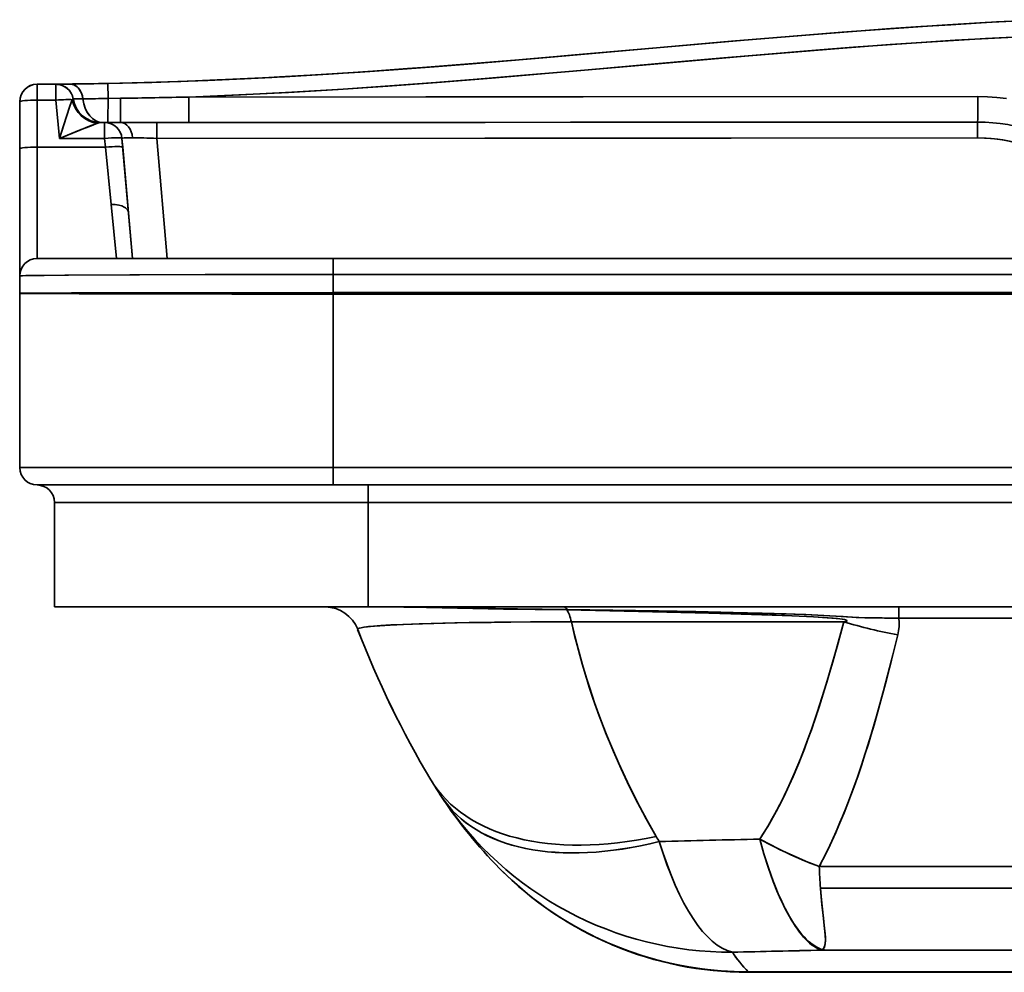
# Model space of a CAD drawing. Extents: x 239 to 2024, y -7 to 1577.
# Tile 4 of 8: x 239 to 522, y 1037 to 1311. Entities that reach past the tile are written whole.
import ezdxf

# ---------------------------------------------------------------- set-up
doc = ezdxf.new("R2010")
doc.units = 0

msp = doc.modelspace()

# ---------------------------------------------------------------- linework, layer by layer
at = {"color": 7, "lineweight": 35, "ltscale": 0.000214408}
msp.add_line((244.49, 1292.34), (244.48, 1292.34), dxfattribs=at)
at = {"color": 7, "lineweight": 35, "ltscale": 0.000276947}
for p, q in [((244.49, 1292.33), (244.5, 1292.33)), ((244.5, 1292.33), (244.49, 1292.33))]:
    msp.add_line(p, q, dxfattribs=at)
at = {"color": 7, "lineweight": 35, "ltscale": 0.135458}
for p, q in [((249.92, 1292.33), (244.5, 1292.33)), ((244.5, 1292.33), (249.92, 1292.33)), ((244.5, 1287.76), (249.92, 1287.76)), ((249.92, 1287.76), (244.5, 1287.76))]:
    msp.add_line(p, q, dxfattribs=at)
at = {"color": 7, "lineweight": 35, "ltscale": 0.114105}
for p, q in [((244.5, 1292.33), (244.5, 1287.76)), ((244.5, 1292.33), (244.5, 1287.76)), ((249.92, 1287.76), (249.92, 1292.33)), ((249.92, 1287.76), (249.92, 1292.33)), ((263.88, 1276.8), (263.88, 1281.37)), ((263.88, 1276.8), (263.88, 1281.37)), ((329.5, 1242.33), (329.5, 1237.76)), ((329.5, 1242.33), (329.5, 1237.76))]:
    msp.add_line(p, q, dxfattribs=at)
at = {"color": 7, "lineweight": 35, "ltscale": 0.103344}
for p, q in [((254.05, 1292.33), (249.92, 1292.33)), ((249.92, 1292.33), (254.05, 1292.33))]:
    msp.add_line(p, q, dxfattribs=at)
at = {"color": 7, "lineweight": 35, "ltscale": 0.00271}
msp.add_line((250.03, 1292.32), (249.92, 1292.33), dxfattribs=at)
msp.add_line((250.03, 1292.32), (249.92, 1292.33), dxfattribs=at)
at = {"color": 7, "lineweight": 35, "ltscale": 0.002726}
msp.add_line((250.03, 1292.32), (249.92, 1292.33), dxfattribs=at)
at = {"color": 7, "lineweight": 35, "ltscale": 0.103998}
msp.add_line((249.92, 1292.33), (254.08, 1292.33), dxfattribs=at)
at = {"color": 7, "lineweight": 35, "ltscale": 0.107788}
msp.add_line((264.77, 1292.58), (264.85, 1288.27), dxfattribs=at)
msp.add_line((264.77, 1292.58), (264.85, 1288.27), dxfattribs=at)
at = {"color": 7, "lineweight": 35, "ltscale": 0.001674}
msp.add_line((253.21, 1291.09), (253.26, 1291.04), dxfattribs=at)
at = {"color": 7, "lineweight": 35, "ltscale": 0.002423}
msp.add_line((254.35, 1289.63), (254.4, 1289.55), dxfattribs=at)
at = {"color": 7, "lineweight": 35, "ltscale": 0.337155}
for p, q in [((239.5, 1287.33), (239.5, 1273.84)), ((239.5, 1273.84), (239.5, 1287.33)), ((244.5, 1287.76), (244.5, 1274.27)), ((244.5, 1274.27), (244.5, 1287.76))]:
    msp.add_line(p, q, dxfattribs=at)
at = {"color": 7, "lineweight": 35, "ltscale": 0.275}
for p, q in [((249.92, 1287.76), (250.88, 1276.8)), ((250.88, 1276.8), (249.92, 1287.76))]:
    msp.add_line(p, q, dxfattribs=at)
at = {"color": 7, "lineweight": 35, "ltscale": 0.000344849}
for p, q in [((254.86, 1288.11), (254.84, 1288.11)), ((254.84, 1288.11), (254.86, 1288.11))]:
    msp.add_line(p, q, dxfattribs=at)
at = {"color": 7, "lineweight": 35, "ltscale": 0.090768}
msp.add_line((268.48, 1288.31), (264.85, 1288.27), dxfattribs=at)
msp.add_line((268.48, 1288.31), (264.85, 1288.27), dxfattribs=at)
at = {"color": 7, "lineweight": 35, "ltscale": 0.028898}
for p, q in [((262.72, 1281.37), (263.88, 1281.37)), ((263.88, 1281.37), (262.72, 1281.37))]:
    msp.add_line(p, q, dxfattribs=at)
at = {"color": 7, "lineweight": 35, "ltscale": 0.000896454}
msp.add_line((262.76, 1281.37), (262.72, 1281.37), dxfattribs=at)
at = {"color": 7, "lineweight": 35, "ltscale": 0.014579}
msp.add_line((263.34, 1281.37), (262.76, 1281.37), dxfattribs=at)
at = {"color": 7, "lineweight": 35, "ltscale": 0.006117}
msp.add_line((263.09, 1281.37), (263.34, 1281.37), dxfattribs=at)
at = {"color": 7, "lineweight": 35, "ltscale": 0.037238}
msp.add_line((264.83, 1281.37), (263.34, 1281.37), dxfattribs=at)
at = {"color": 7, "lineweight": 35, "ltscale": 0.114548}
msp.add_line((268.46, 1281.37), (263.88, 1281.37), dxfattribs=at)
msp.add_line((268.46, 1281.37), (263.88, 1281.37), dxfattribs=at)
at = {"color": 7, "lineweight": 35, "ltscale": 0.090726}
msp.add_line((268.46, 1281.37), (264.83, 1281.37), dxfattribs=at)
at = {"color": 7, "lineweight": 35, "ltscale": 0.259997}
for p, q in [((278.86, 1281.37), (268.46, 1281.37)), ((268.46, 1281.37), (278.86, 1281.37))]:
    msp.add_line(p, q, dxfattribs=at)
at = {"color": 7, "lineweight": 35, "ltscale": 0.007196}
msp.add_line((514.77, 1281.5), (514.48, 1281.5), dxfattribs=at)
at = {"color": 7, "lineweight": 35, "ltscale": 0.325}
for p, q in [((250.88, 1276.8), (263.88, 1276.8)), ((263.88, 1276.8), (250.88, 1276.8))]:
    msp.add_line(p, q, dxfattribs=at)
at = {"color": 7, "lineweight": 35, "ltscale": 0.063443}
for p, q in [((263.88, 1276.8), (264.1, 1274.27)), ((264.1, 1274.27), (263.88, 1276.8)), ((268.86, 1276.8), (269.08, 1274.27)), ((268.86, 1276.8), (269.08, 1274.27))]:
    msp.add_line(p, q, dxfattribs=at)
at = {"color": 7, "lineweight": 35}
for p, q in [((271.87, 1242.32), (268.86, 1276.8)), ((281.86, 1242.33), (278.85, 1276.81)), ((281.86, 1242.33), (278.85, 1276.81)), ((239.5, 1273.84), (239.5, 1237.33)), ((239.5, 1237.33), (239.5, 1273.84)), ((244.5, 1274.27), (244.5, 1242.33)), ((244.5, 1242.33), (244.5, 1274.27)), ((329.5, 1242.33), (244.5, 1242.33)), ((267.29, 1242.33), (244.5, 1242.33)), ((329.5, 1242.33), (244.5, 1242.33)), ((267.29, 1242.33), (327.52, 1242.33)), ((861.48, 1242.33), (327.52, 1242.33)), ((329.5, 1242.33), (859.5, 1242.33)), ((859.5, 1242.33), (329.5, 1242.33)), ((859.5, 1237.76), (329.5, 1237.76)), ((329.5, 1237.76), (859.5, 1237.76)), ((239.5, 1232.33), (239.5, 1182.33)), ((239.5, 1182.33), (239.5, 1232.33)), ((329.5, 1232.54), (859.5, 1232.54)), ((859.5, 1232.54), (329.5, 1232.54)), ((329.5, 1232.11), (329.5, 1182.33)), ((859.5, 1232.11), (329.5, 1232.11)), ((329.5, 1182.33), (329.5, 1232.11)), ((329.5, 1232.11), (859.5, 1232.11)), ((239.5, 1182.33), (329.5, 1182.33)), ((239.5, 1182.33), (329.5, 1182.33)), ((329.5, 1182.33), (859.5, 1182.33)), ((859.5, 1182.33), (329.5, 1182.33)), ((329.5, 1177.33), (244.5, 1177.33)), ((329.5, 1177.33), (244.5, 1177.33)), ((594.5, 1177.33), (339.5, 1177.33)), ((594.5, 1177.33), (339.5, 1177.33)), ((249.5, 1142.33), (249.5, 1172.33)), ((339.5, 1172.33), (249.5, 1172.33)), ((339.5, 1172.33), (249.5, 1172.33)), ((249.5, 1142.33), (249.5, 1172.33)), ((339.5, 1172.33), (339.5, 1142.33)), ((339.5, 1142.33), (339.5, 1172.33)), ((594.5, 1172.33), (339.5, 1172.33)), ((594.5, 1172.33), (339.5, 1172.33)), ((249.5, 1142.33), (272.42, 1142.33)), ((249.5, 1142.33), (272.42, 1142.33)), ((272.42, 1142.33), (339.5, 1142.33)), ((272.42, 1142.33), (339.5, 1142.33)), ((594.5, 1142.33), (339.5, 1142.33)), ((339.5, 1142.33), (594.5, 1142.33)), ((594.5, 1139.12), (491.88, 1139.12)), ((491.88, 1139.12), (594.5, 1139.12)), ((397.85, 1138.03), (476.05, 1138.03)), ((476.05, 1138.03), (397.85, 1138.03)), ((720.03, 1067.83), (468.97, 1067.83)), ((468.98, 1067.84), (720.02, 1067.84)), ((720.02, 1067.84), (468.98, 1067.84)), ((468.98, 1067.83), (720.02, 1067.83)), ((719.65, 1061.66), (469.35, 1061.66)), ((469.35, 1061.66), (719.65, 1061.66)), ((719.18, 1043.82), (469.82, 1043.82)), ((469.82, 1043.82), (719.18, 1043.82)), ((740.35, 1037.63), (448.65, 1037.63)), ((448.65, 1037.63), (740.35, 1037.63)), ((448.65, 1037.47), (569.58, 1037.47)), ((569.58, 1037.47), (448.65, 1037.47))]:
    msp.add_line(p, q, dxfattribs=at)
at = {"color": 7, "lineweight": 35, "ltscale": 0.489956}
for p, q in [((244.5, 1274.27), (264.1, 1274.27)), ((264.1, 1274.27), (244.5, 1274.27))]:
    msp.add_line(p, q, dxfattribs=at)
at = {"color": 7, "lineweight": 35, "ltscale": 0.413088}
msp.add_line((264.1, 1274.27), (265.74, 1257.83), dxfattribs=at)
msp.add_line((264.1, 1274.27), (265.74, 1257.83), dxfattribs=at)
at = {"color": 7, "lineweight": 35, "ltscale": 0.471551}
for p, q in [((269.08, 1274.27), (270.72, 1255.48)), ((270.72, 1255.48), (269.08, 1274.27))]:
    msp.add_line(p, q, dxfattribs=at)
at = {"color": 7, "lineweight": 35, "ltscale": 0.389635}
for p, q in [((265.74, 1257.83), (267.29, 1242.33)), ((267.29, 1242.33), (265.74, 1257.83))]:
    msp.add_line(p, q, dxfattribs=at)
at = {"color": 7, "lineweight": 35, "ltscale": 0.330233}
msp.add_line((271.87, 1242.33), (270.72, 1255.48), dxfattribs=at)
msp.add_line((271.87, 1242.33), (270.72, 1255.48), dxfattribs=at)
at = {"color": 7, "lineweight": 35, "ltscale": 0.330239}
msp.add_line((270.72, 1255.48), (271.87, 1242.33), dxfattribs=at)
at = {"color": 7, "lineweight": 35, "ltscale": 0.000513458}
msp.add_line((267.31, 1242.33), (267.29, 1242.33), dxfattribs=at)
at = {"color": 7, "lineweight": 35, "ltscale": 0.125}
for p, q in [((239.5, 1237.33), (239.5, 1232.33)), ((239.5, 1232.33), (239.5, 1237.33)), ((329.5, 1182.33), (329.5, 1177.33)), ((329.5, 1182.33), (329.5, 1177.33)), ((339.5, 1177.33), (339.5, 1172.33)), ((339.5, 1172.33), (339.5, 1177.33))]:
    msp.add_line(p, q, dxfattribs=at)
at = {"color": 7, "lineweight": 35, "ltscale": 0.130457}
for p, q in [((329.5, 1237.76), (329.5, 1232.54)), ((329.5, 1232.54), (329.5, 1237.76))]:
    msp.add_line(p, q, dxfattribs=at)
at = {"color": 7, "lineweight": 35, "ltscale": 0.010895}
msp.add_line((329.5, 1232.54), (329.5, 1232.11), dxfattribs=at)
msp.add_line((329.5, 1232.54), (329.5, 1232.11), dxfattribs=at)
at = {"color": 7, "lineweight": 35, "ltscale": 0.25}
for p, q in [((329.5, 1177.33), (339.5, 1177.33)), ((339.5, 1177.33), (329.5, 1177.33))]:
    msp.add_line(p, q, dxfattribs=at)
at = {"color": 7, "lineweight": 35, "ltscale": 0.080124}
for p, q in [((491.88, 1142.33), (491.88, 1139.12)), ((491.88, 1139.12), (491.88, 1142.33))]:
    msp.add_line(p, q, dxfattribs=at)
at = {"color": 7, "lineweight": 35, "ltscale": 0.004417}
msp.add_line((396.59, 1141.46), (396.67, 1141.62), dxfattribs=at)
at = {"color": 7, "lineweight": 35, "ltscale": 0.004418}
msp.add_line((396.59, 1141.46), (396.67, 1141.62), dxfattribs=at)
at = {"color": 7, "lineweight": 35, "ltscale": 0.004777}
msp.add_line((468.79, 1067.9), (468.97, 1067.83), dxfattribs=at)
at = {"color": 7, "lineweight": 35, "ltscale": 0.00485}
msp.add_line((468.79, 1067.9), (468.98, 1067.84), dxfattribs=at)
msp.add_line((468.79, 1067.9), (468.98, 1067.84), dxfattribs=at)
at = {"color": 7, "lineweight": 35, "ltscale": 0.004776}
msp.add_line((468.97, 1067.83), (468.79, 1067.9), dxfattribs=at)
at = {"color": 7, "lineweight": 35, "ltscale": 0.000253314}
for p, q in [((468.97, 1067.83), (468.98, 1067.84)), ((468.98, 1067.84), (468.97, 1067.83))]:
    msp.add_line(p, q, dxfattribs=at)
at = {"color": 7, "lineweight": 35, "ltscale": 0.007779}
for p, q in [((448.34, 1037.63), (448.65, 1037.63)), ((448.65, 1037.63), (448.34, 1037.63))]:
    msp.add_line(p, q, dxfattribs=at)
at = {"color": 7, "lineweight": 35, "ltscale": 0.003899}
msp.add_line((448.49, 1037.47), (448.65, 1037.47), dxfattribs=at)
msp.add_line((448.49, 1037.47), (448.65, 1037.47), dxfattribs=at)
at = {"color": 7, "lineweight": 35, "ltscale": 0.003934}
msp.add_line((448.65, 1037.63), (448.65, 1037.47), dxfattribs=at)
msp.add_line((448.65, 1037.63), (448.65, 1037.47), dxfattribs=at)
at = {"color": 7, "lineweight": 35}
for points in [[(533.04, 1310.87), (519.9, 1310.21), (506.79, 1309.44), (498.18, 1308.89), (489.58, 1308.3), (478.56, 1307.49), (467.55, 1306.64), (455.69, 1305.67), (443.82, 1304.67), (420.07, 1302.6), (390.84, 1300.04), (369.39, 1298.25), (358.46, 1297.39), (346.81, 1296.52), (335.19, 1295.72), (324.56, 1295.04), (314.07, 1294.44), (307.81, 1294.11), (293.47, 1293.45), (279.12, 1292.94), (264.77, 1292.58)], [(530.44, 1310.75), (516.59, 1310.03), (502.74, 1309.19), (489.15, 1308.27), (475.56, 1307.26), (461.49, 1306.15), (447.42, 1304.97), (426.72, 1303.18), (398.96, 1300.74), (385.18, 1299.56), (366, 1297.98), (356.4, 1297.23), (346.81, 1296.52), (337.21, 1295.85), (327.61, 1295.23), (311.91, 1294.32), (304.05, 1293.93), (296.2, 1293.57), (285.72, 1293.16), (275.25, 1292.83), (264.77, 1292.58)], [(471.12, 1306.92), (453.42, 1305.48), (441.62, 1304.48), (418.03, 1302.42), (391.49, 1300.1), (376.15, 1298.8), (360.81, 1297.57), (350.83, 1296.82), (340.84, 1296.1), (328.17, 1295.27), (315.5, 1294.52), (302.82, 1293.87), (290.14, 1293.32), (277.45, 1292.89), (264.77, 1292.58)], [(594.5, 1307.76), (585.92, 1307.73), (572.08, 1307.56), (558.24, 1307.24), (544.4, 1306.78), (530.57, 1306.19), (516.74, 1305.46), (502.91, 1304.63), (489.36, 1303.71), (475.81, 1302.7), (461.72, 1301.59), (447.63, 1300.41), (437.85, 1299.57), (418.3, 1297.86), (397.2, 1296.01), (386.66, 1295.1), (370.83, 1293.79), (358.96, 1292.85), (347.08, 1291.97), (332.34, 1290.96), (317.6, 1290.06), (302.84, 1289.3), (288.08, 1288.68)], [(288.08, 1288.68), (302.36, 1289.28), (316.62, 1290.01), (330.89, 1290.87), (345.14, 1291.83), (360.6, 1292.98), (376.05, 1294.22), (391.49, 1295.52), (401.64, 1296.4), (421.94, 1298.18), (440.46, 1299.8), (449.72, 1300.59), (469.13, 1302.18), (478.84, 1302.94), (488.55, 1303.65), (498.27, 1304.32), (507.98, 1304.95), (521.21, 1305.71), (534.44, 1306.37), (547.68, 1306.9), (560.92, 1307.32), (572.82, 1307.58), (584.72, 1307.72), (594.5, 1307.76)], [(257.65, 1288.13), (257.5, 1288.99), (257.24, 1289.81), (256.88, 1290.56), (256.4, 1291.23), (255.99, 1291.65), (255.52, 1291.99), (255.02, 1292.23), (254.51, 1292.37), (254.05, 1292.41)], [(254.08, 1292.33), (254.55, 1292.28), (255.06, 1292.14), (255.55, 1291.89), (256, 1291.56), (256.28, 1291.29), (256.54, 1290.98), (256.99, 1290.29), (257.33, 1289.51), (257.53, 1288.84), (257.65, 1288.13)], [(514.51, 1288.8), (356.05, 1288.71), (288.08, 1288.68)], [(514.51, 1288.8), (401.27, 1288.73), (288.08, 1288.68)], [(514.48, 1281.5), (514.48, 1281.5), (514.48, 1281.51), (514.5, 1282.36), (514.51, 1288.8)], [(514.48, 1281.5), (514.48, 1281.5), (514.48, 1281.51), (514.5, 1282.37), (514.51, 1288.8)], [(522.76, 1288.22), (520.02, 1288.54), (517.27, 1288.74), (514.51, 1288.8)], [(522.76, 1288.22), (520.02, 1288.54), (517.27, 1288.74), (514.51, 1288.8)], [(254.53, 1287.89), (253.9, 1286.03), (252.05, 1280.43), (250.88, 1276.8)], [(254.53, 1287.89), (253.91, 1286.06), (252.82, 1282.78), (250.88, 1276.8)], [(254.84, 1288.11), (254.83, 1288.11), (254.53, 1287.89)], [(254.84, 1288.11), (254.83, 1288.11), (254.76, 1288.07), (254.53, 1287.89)], [(257.65, 1288.13), (255.11, 1288.12), (254.88, 1288.11), (254.86, 1288.11), (254.86, 1288.11)], [(254.86, 1288.11), (254.86, 1288.11), (254.89, 1288.11), (255.11, 1288.12), (257.65, 1288.13)], [(264.83, 1281.37), (264.83, 1281.37), (264.83, 1281.38), (264.84, 1282.14), (264.85, 1288.27)], [(264.83, 1281.37), (264.83, 1281.37), (264.83, 1281.38), (264.84, 1282.14), (264.85, 1288.27)], [(268.46, 1281.37), (268.46, 1281.37), (268.46, 1281.38), (268.47, 1282.14), (268.48, 1288.31)], [(268.48, 1288.31), (268.47, 1283.29), (268.46, 1281.4), (268.46, 1281.37), (268.46, 1281.37)], [(288.06, 1281.37), (288.06, 1281.37), (288.06, 1281.38), (288.07, 1282.21), (288.08, 1288.68)], [(288.06, 1281.37), (288.06, 1281.37), (288.06, 1281.38), (288.07, 1282.21), (288.08, 1288.68)], [(250.88, 1276.8), (256.65, 1279.16), (259.98, 1280.45), (261.31, 1280.94), (261.92, 1281.15)], [(261.92, 1281.15), (261.31, 1280.94), (260.02, 1280.47), (256.73, 1279.19), (250.88, 1276.8)], [(261.92, 1281.15), (262.7, 1281.37), (262.72, 1281.37)], [(262.72, 1281.37), (262.29, 1281.26), (261.92, 1281.15)], [(278.85, 1276.81), (278.85, 1280.93), (278.86, 1281.36), (278.86, 1281.37), (278.86, 1281.37)], [(278.85, 1276.81), (278.85, 1280.93), (278.86, 1281.36), (278.86, 1281.37), (278.86, 1281.37)], [(514.48, 1281.5), (397.75, 1281.43), (278.86, 1281.37)], [(278.86, 1281.37), (373.1, 1281.41), (514.48, 1281.5)], [(514.48, 1281.5), (397.61, 1281.43), (319.82, 1281.38)], [(514.46, 1276.94), (514.47, 1281.06), (514.48, 1281.49), (514.48, 1281.5), (514.48, 1281.5)], [(514.46, 1276.94), (514.47, 1281.05), (514.48, 1281.49), (514.48, 1281.5), (514.48, 1281.5)], [(268.86, 1276.8), (268.86, 1276.81), (268.86, 1276.82), (268.88, 1276.83), (268.92, 1276.85), (269.04, 1276.88), (269.45, 1276.92), (270.1, 1276.96), (271.9, 1276.98)], [(271.9, 1276.98), (274.55, 1276.95), (278.85, 1276.81)], [(278.85, 1276.81), (373.06, 1276.85), (514.46, 1276.94)], [(278.85, 1276.81), (443.71, 1276.9), (514.46, 1276.94)], [(514.46, 1276.94), (516.89, 1276.87), (519.32, 1276.67), (521.73, 1276.35), (524.13, 1275.89)], [(269.08, 1274.27), (269.07, 1274.3), (269.06, 1274.31), (269.01, 1274.34), (268.9, 1274.37), (268.55, 1274.42), (267.78, 1274.45), (266.82, 1274.44), (265.77, 1274.39), (264.1, 1274.27)], [(270.72, 1255.48), (270.63, 1255.9), (270.42, 1256.3), (270.11, 1256.66), (269.83, 1256.89), (269.51, 1257.1), (268.79, 1257.44), (267.97, 1257.67), (267.43, 1257.77), (266.88, 1257.83), (265.74, 1257.83)], [(270.72, 1255.48), (270.63, 1255.9), (270.42, 1256.3), (270.11, 1256.66), (269.83, 1256.89), (269.51, 1257.1), (268.79, 1257.44), (267.97, 1257.67), (267.43, 1257.77), (266.88, 1257.83), (265.74, 1257.83)], [(239.5, 1237.33), (239.5, 1237.33), (239.5, 1237.33), (239.51, 1237.33), (239.59, 1237.34), (240.31, 1237.38), (241.73, 1237.42), (246.57, 1237.5), (253.48, 1237.56), (271.14, 1237.66), (292.71, 1237.72), (329.5, 1237.76)], [(329.5, 1237.76), (300.86, 1237.74), (273.92, 1237.67), (252.48, 1237.55), (244.79, 1237.47), (241.25, 1237.41), (240.17, 1237.38), (239.6, 1237.35), (239.52, 1237.33), (239.5, 1237.33), (239.5, 1237.33), (239.5, 1237.33), (239.5, 1237.33)], [(329.5, 1232.54), (283.64, 1232.51), (263.36, 1232.47), (245.54, 1232.4), (240.81, 1232.36), (239.65, 1232.34), (239.52, 1232.33), (239.5, 1232.33), (239.5, 1232.33)], [(329.5, 1232.54), (276.33, 1232.5), (254.37, 1232.45), (243.8, 1232.39), (240.73, 1232.36), (239.64, 1232.34), (239.52, 1232.33), (239.5, 1232.33), (239.5, 1232.33)], [(239.5, 1232.33), (239.5, 1232.32), (239.5, 1232.32), (239.51, 1232.32), (239.56, 1232.32), (240.07, 1232.3), (244.71, 1232.25), (259.84, 1232.19), (300.39, 1232.12), (329.5, 1232.11)], [(329.5, 1232.11), (278.19, 1232.15), (256.53, 1232.2), (244.92, 1232.25), (241.32, 1232.28), (239.71, 1232.31), (239.52, 1232.32), (239.5, 1232.32), (239.5, 1232.32), (239.5, 1232.33)], [(346.54, 1142.33), (352.21, 1142.28), (356.3, 1142.2), (365.16, 1142), (378.42, 1141.72), (396.59, 1141.46)], [(396.67, 1141.62), (382.43, 1141.78), (369.11, 1141.99), (359.88, 1142.16), (351.72, 1142.29), (346.54, 1142.33)], [(346.54, 1142.33), (352.53, 1142.27), (356.87, 1142.19), (366.36, 1141.97), (378.8, 1141.71), (396.59, 1141.46)], [(346.54, 1142.33), (349.81, 1142.31), (356.27, 1142.23), (370.75, 1141.96), (386.8, 1141.72), (396.67, 1141.62)], [(396.59, 1141.46), (417.11, 1141.06), (437.45, 1140.57), (451.94, 1140.13), (459.02, 1139.86), (463.28, 1139.68), (467.39, 1139.47), (471.25, 1139.22), (473.84, 1139.01), (474.96, 1138.88), (476.27, 1138.68), (476.78, 1138.54), (476.92, 1138.47), (476.97, 1138.42), (476.98, 1138.39), (476.98, 1138.36), (476.95, 1138.32), (476.84, 1138.25), (476.65, 1138.17), (476.05, 1138.03)], [(476.05, 1138.03), (476.72, 1138.2), (476.91, 1138.28), (476.97, 1138.34), (476.98, 1138.37), (476.97, 1138.42), (476.93, 1138.46), (476.77, 1138.54), (476.51, 1138.62), (475.72, 1138.78), (474.21, 1138.97), (472.99, 1139.08), (470.26, 1139.29), (467.37, 1139.47), (461.2, 1139.77), (455.45, 1140), (443.63, 1140.39), (434.16, 1140.66), (424.6, 1140.89), (410.63, 1141.2), (396.59, 1141.46)], [(396.67, 1141.62), (422.86, 1141.19), (433.62, 1140.98), (444.33, 1140.74), (454.71, 1140.46), (465.11, 1140.12), (471.98, 1139.8), (475.89, 1139.56), (479.56, 1139.32), (482.65, 1139.22), (487.09, 1139.16), (491.88, 1139.12)], [(396.67, 1141.62), (422.86, 1141.19), (435.81, 1140.93), (452.67, 1140.52), (459.55, 1140.31), (464.67, 1140.13), (468.59, 1139.97), (473.79, 1139.7), (476.8, 1139.5), (482.11, 1139.23), (484.39, 1139.19), (487.76, 1139.15), (491.88, 1139.12)], [(491.56, 1134.28), (491.8, 1135.47), (491.95, 1136.68), (491.97, 1137.9), (491.88, 1139.12)], [(491.56, 1134.28), (491.8, 1135.48), (491.95, 1136.68), (491.97, 1137.9), (491.88, 1139.12)], [(397.85, 1138.03), (386.08, 1138.01), (374.84, 1137.91), (364.42, 1137.75), (354.12, 1137.48), (349.68, 1137.32), (345.82, 1137.14), (341.34, 1136.84), (339.66, 1136.68), (338.34, 1136.52), (337.55, 1136.38), (337, 1136.25), (336.66, 1136.11), (336.56, 1136.04), (336.53, 1136), (336.51, 1135.95), (336.52, 1135.9)], [(336.52, 1135.9), (336.51, 1135.96), (336.54, 1136.01), (336.69, 1136.13), (337.02, 1136.25), (337.52, 1136.38), (338.3, 1136.51), (339.32, 1136.64), (341.02, 1136.81), (343.13, 1136.98), (346.05, 1137.15), (349.45, 1137.31), (355.17, 1137.52), (361.66, 1137.69), (368.48, 1137.82), (375.77, 1137.92), (391.31, 1138.03), (397.85, 1138.03)], [(422.19, 1076.44), (419.51, 1081.2), (416.93, 1086.02), (414.48, 1090.91), (412.14, 1095.87), (409.93, 1100.88), (407.84, 1105.96), (405.87, 1111.08), (404.06, 1116.16), (403.01, 1119.33), (401.98, 1122.59), (400.97, 1125.98), (399.86, 1129.93), (398.82, 1133.96), (397.85, 1138.03)], [(422.19, 1076.44), (419.31, 1081.56), (416.55, 1086.76), (413.93, 1092.04), (411.45, 1097.39), (409.62, 1101.61), (407.87, 1105.86), (406.21, 1110.16), (404.63, 1114.53), (403.03, 1119.26), (402.1, 1122.19), (401.04, 1125.75), (399.78, 1130.27), (398.78, 1134.13), (397.85, 1138.03)], [(476.05, 1138.03), (474.12, 1131.01), (472.16, 1124.13), (471.16, 1120.75), (469.11, 1114.13), (468.02, 1110.79), (466.89, 1107.48), (465.77, 1104.35), (464.61, 1101.25), (463.11, 1097.48), (461.52, 1093.7), (459.83, 1089.97), (458.05, 1086.32), (456.19, 1082.79), (454.59, 1079.97), (452.9, 1077.2), (451.94, 1075.69)], [(451.94, 1075.69), (452.85, 1077.13), (454.21, 1079.33), (455.51, 1081.57), (456.62, 1083.58), (457.69, 1085.62), (458.82, 1087.87), (459.91, 1090.16), (461.82, 1094.4), (463.62, 1098.72), (464.75, 1101.61), (465.76, 1104.34), (466.75, 1107.09), (467.87, 1110.36), (468.96, 1113.67), (470.89, 1119.86), (472.87, 1126.61), (473.85, 1130.04), (476.05, 1138.03)], [(468.98, 1067.84), (469.11, 1068.02), (469.31, 1068.4), (469.67, 1069.15), (470.28, 1070.33), (472.13, 1074.1), (473.85, 1077.85), (475.49, 1081.69), (477.12, 1085.72), (478.68, 1089.82), (480.15, 1093.97), (481.15, 1096.9), (482.99, 1102.65), (484.74, 1108.48), (486.4, 1114.39), (488.29, 1121.42), (490.12, 1128.55), (491.56, 1134.28)], [(468.98, 1067.84), (469.17, 1068.12), (469.33, 1068.43), (469.69, 1069.2), (470.3, 1070.36), (472.03, 1073.88), (473.75, 1077.63), (474.96, 1080.42), (476.13, 1083.25), (477.22, 1085.99), (478.28, 1088.75), (479.3, 1091.54), (481.13, 1096.84), (482.14, 1099.95), (483.12, 1103.08), (484.31, 1107.03), (485.46, 1111), (487.44, 1118.21), (489.73, 1127.03), (491.56, 1134.28)], [(451.94, 1075.69), (453.14, 1071.46), (454.43, 1067.4), (455.1, 1065.45), (455.8, 1063.56), (456.88, 1060.83), (458.01, 1058.24), (459.19, 1055.82), (460.46, 1053.47)], [(451.94, 1075.69), (455.27, 1073.93), (457.79, 1072.66), (460.33, 1071.46), (463.14, 1070.2), (465.96, 1069.01), (468.79, 1067.9)], [(460.46, 1053.47), (459.27, 1055.65), (458.23, 1057.76), (457.23, 1060), (456.5, 1061.76), (455.79, 1063.59), (454.42, 1067.41), (453.14, 1071.46), (451.94, 1075.69)], [(468.79, 1067.9), (464.81, 1069.48), (460.88, 1071.21), (456.96, 1073.07), (454.44, 1074.36), (451.94, 1075.69)], [(448.34, 1037.63), (444.54, 1037.7), (440.74, 1037.91), (436.95, 1038.26), (433.18, 1038.76), (429.43, 1039.41), (425.71, 1040.19), (422.02, 1041.12), (418.37, 1042.19), (414.76, 1043.4), (411.2, 1044.74), (407.69, 1046.22), (404.24, 1047.84), (400.76, 1049.63), (397.36, 1051.55), (394.04, 1053.61), (390.8, 1055.8), (387.65, 1058.12), (385.31, 1059.97), (383.02, 1061.89), (380.79, 1063.88), (378.13, 1066.42), (377.26, 1067.29)], [(470.15, 1044.2), (470.15, 1044.2), (470.15, 1044.21), (470.18, 1044.24), (470.47, 1044.68), (470.65, 1045.19), (470.73, 1045.79), (470.77, 1046.79), (470.78, 1047.35), (470.67, 1048.62), (470.45, 1050.78), (470.19, 1053.1), (469.78, 1056.87), (469.36, 1061.48), (469.35, 1061.66)], [(469.35, 1061.66), (469.36, 1061.52), (469.64, 1058.23), (470.11, 1053.78), (470.71, 1048.25), (470.76, 1046.59), (470.72, 1045.69), (470.64, 1045.14), (470.46, 1044.65), (470.19, 1044.25), (470.16, 1044.22), (470.15, 1044.2), (470.15, 1044.2), (470.15, 1044.2)], [(460.46, 1053.47), (461.62, 1051.57), (462.82, 1049.85), (464.04, 1048.31), (464.67, 1047.61), (465.29, 1046.97), (466.28, 1046.07), (467.27, 1045.31), (468.28, 1044.67), (469.27, 1044.19), (470.21, 1043.85)], [(469.61, 1043.94), (469.61, 1043.94), (469.62, 1043.95), (469.64, 1043.96), (469.8, 1043.99), (470.27, 1044.06), (470.35, 1044.08), (470.37, 1044.1), (470.37, 1044.1), (470.37, 1044.11), (470.37, 1044.11), (470.36, 1044.12), (470.33, 1044.13)], [(470.33, 1044.13), (470.36, 1044.12), (470.37, 1044.11), (470.37, 1044.1), (470.37, 1044.1), (470.36, 1044.09), (470.35, 1044.08), (470.25, 1044.06), (469.76, 1043.98), (469.64, 1043.96), (469.62, 1043.95), (469.61, 1043.95), (469.61, 1043.94), (469.61, 1043.94)], [(470.2, 1043.86), (470.13, 1043.87), (469.69, 1043.92), (469.62, 1043.93), (469.61, 1043.94), (469.61, 1043.94), (469.61, 1043.94), (469.61, 1043.94)], [(469.61, 1043.94), (469.61, 1043.94), (469.61, 1043.94), (469.61, 1043.94), (469.62, 1043.93), (469.65, 1043.93), (469.9, 1043.89), (470.12, 1043.87), (470.2, 1043.86)], [(469.82, 1043.82), (470.17, 1043.84), (470.21, 1043.84), (470.21, 1043.85), (470.21, 1043.85), (470.21, 1043.85)], [(469.82, 1043.82), (470.18, 1043.84), (470.21, 1043.85), (470.21, 1043.85), (470.21, 1043.85), (470.21, 1043.85)], [(470.33, 1044.13), (470.18, 1044.18), (470.16, 1044.19), (470.15, 1044.19), (470.15, 1044.2), (470.15, 1044.2)], [(470.15, 1044.2), (470.15, 1044.2), (470.15, 1044.2), (470.15, 1044.19), (470.17, 1044.18), (470.2, 1044.17), (470.33, 1044.13)]]:
    msp.add_lwpolyline(points, dxfattribs=at)
for centre, radius, start, end in [((244.5, 1287.34), 5, 90.1272, 179.5843), ((244.5, 1287.34), 5, 90.2257, 179.5259), ((244.5, 1287.33), 5, 90, 180), ((244.5, 1287.33), 5, 90, 180), ((239.47, 2563.01), 1270.68, 270.22612, 270.74999), ((239.47, 2561.74), 1269.42, 270.22634, 270.65797), ((249.92, 1287.33), 5, 9.0366, 90), ((249.92, 1287.33), 5, 9.0366, 90), ((249.92, 1287.33), 5, 9.0366, 90), ((249.92, 1287.33), 5, 69.1175, 90), ((249.92, 1287.33), 5, 82.1077, 88.7582), ((249.92, 1287.33), 5, 48.7646, 68.9337), ((239.27, 2578.82), 1286.5, 270.65842, 271.13567), ((239.22, 2581.74), 1289.41, 270.65906, 271.13522), ((249.92, 1287.33), 5, 27.4752, 47.997), ((249.92, 1287.33), 5, 9.0366, 26.364), ((262.76, 1289.37), 8, 189.0366, 270), ((262.76, 1289.37), 8, 189.0366, 270), ((262.76, 1289.37), 8, 189.0366, 270), ((240.19, 2435.38), 1147.38, 270.87188, 271.23149), ((240.22, 2434.19), 1146.19, 270.87163, 271.2316), ((237.7, 3483.81), 2195.71, 270.80321, 271.31472), ((237.69, 3484.17), 2196.07, 270.80327, 271.31469), ((262.76, 1289.37), 8, 261.8951, 270.0002), ((263.88, 1276.37), 5, 5, 90), ((263.88, 1276.37), 5, 5, 90), ((263.88, 1276.37), 5, 5, 90), ((514.5, 1231.5), 50, 12.5035, 90.0252), ((514.5, 1231.5), 50, 12.5034, 90.0252), ((514.48, 1231.92), 45.01, 13.3608, 90.0312), ((244.5, 1237.33), 5, 90, 180), ((244.5, 1237.33), 5, 90, 180), ((267.29, 1237.33), 5, 89.7649, 90), ((244.5, 1182.33), 5, 180, 270), ((244.5, 1182.33), 5, 180, 270), ((244.5, 1172.33), 5, 0, 90), ((244.5, 1172.33), 5, 360, 90), ((327.18, 1132.33), 10, 20.9556, 89.67), ((327.18, 1132.33), 10, 20.9556, 89.6699), ((523.1, 1298.77), 167.48, 253.684, 259.1437), ((523.1, 1298.77), 167.48, 253.6841, 259.1438), ((594.68, 1234.79), 276.46, 200.9593, 210.9235), ((594.5, 1234.7), 276.25, 200.9556, 210.9272), ((471.5, 1161.01), 132.87, 210.9289, 213.4214), ((471.51, 1161.02), 132.87, 210.9289, 213.421), ((457.57, 1097.04), 40.93, 210.205, 212.604), ((457.57, 1097.04), 40.93, 210.2049, 212.6039), ((597.62, -5387.52), 6464.86, 91.29125, 91.547006), ((597.63, -5387.9), 6465.24, 91.291263, 91.546999), ((448.49, 1137.47), 100, 224.5743, 270), ((448.49, 1137.47), 100, 224.5743, 270), ((628.57, 1073.38), 159.65, 181.9904, 184.2082), ((629.19, 1073.42), 160.27, 181.9963, 184.2051), ((586.29, -4507.33), 5552.38, 91.20204, 91.46779), ((586.29, -4507.07), 5552.11, 91.20203, 91.4678), ((470.2, 1043.84), 0.0137, 30.298, 90.2057), ((470.2, 1043.84), 0.0136, 29.7592, 90.3548)]:
    msp.add_arc(centre, radius, start, end, dxfattribs=at)
for centre, major_axis, ratio, start_param, end_param in [((244.5, 1287.33), (5, 0), 0.087156, 1.570796, 3.141593), ((244.5, 1287.33), (5, 0), 0.087156, 1.570796, 3.141593), ((249.92, 1287.33), (4.98, 0.44), 0.086827, 0.377905, 1.5632), ((249.92, 1287.33), (4.98, 0.44), 0.086827, 0.377905, 1.5632), ((261.92, 1288.79), (5.19, -6.09), 0.903695, 4.173823, 5.52694), ((261.92, 1288.79), (5.19, -6.09), 0.903696, 4.173821, 5.526939), ((262.72, 1289.37), (-0.02, -8), 0.997205, 4.873081, 6.286136), ((262.72, 1289.37), (0, 8), 0.997208, 1.728515, 3.141593), ((263.34, 1289.37), (0, -8), 0.719819, 4.867269, 6.283017), ((263.34, 1289.37), (0, -8), 0.71982, 4.867319, 6.283349), ((268.46, 1276.37), (0, -5), 0.692846, 1.693962, 3.141479), ((268.46, 1276.37), (0, -5), 0.69285, 1.694411, 3.141566), ((263.88, 1276.37), (4.98, 0.44), 0.086827, 0, 1.5632), ((263.88, 1276.37), (4.98, 0.44), 0.086827, 0, 1.5632), ((278.89, 1276.37), (10.03, -0.44), 0.042875, 2.343741, 3.147255), ((278.95, 1276.37), (10.09, -0.44), 0.042694, 1.582637, 2.346525), ((244.5, 1273.84), (5, 0), 0.087156, 1.570796, 3.141593), ((244.5, 1273.84), (-5, 0), 0.087156, 4.712389, 6.283186), ((264.1, 1273.84), (-4.98, -0.44), 0.086827, 3.141593, 4.704793), ((395.69, 1134.33), (0, -7.99), 0.299097, 2.718988, 3.141578), ((395.69, 1134.33), (0, -7.99), 0.299099, 2.718991, 3.141579), ((395.36, 1132.33), (0, -10), 0.303488, 2.177747, 2.72305), ((395.36, 1132.33), (0, -9.99), 0.303521, 2.17727, 2.722865), ((443.31, 1144.12), (85.78, 51.4), 0.556185, 3.14159, 4.155034), ((443.31, 1144.12), (85.78, 51.4), 0.556185, 3.14159, 4.155034), ((498.01, 1167.5), (154.57, 41.66), 0.899862, 3.431432, 3.612363), ((444.07, 1142.91), (83.47, 55.08), 0.540181, 3.141579, 4.130892), ((444.07, 1142.91), (83.46, 55.08), 0.99549, 3.141498, 4.131092), ((444.07, 1142.91), (83.46, 55.07), 0.540191, 3.141591, 4.130941), ((497.89, 1167.46), (154.46, 41.58), 0.900278, 3.431828, 3.612827), ((444.07, 1142.91), (83.43, 55.13), 0.995487, 3.140933, 4.130515), ((444.07, 1142.91), (2.57, -99.97), 0.30744, 5.451538, 6.199768), ((444.04, 1142.69), (2.6, -99.75), 0.307677, 5.450487, 6.199606), ((448.49, 1137.48), (-69.72, -71.7), 0.996951, 6.261814, 7.054622), ((469.82, 1143.7), (2.1, -100.17), 0.255619, 5.828521, 6.201179), ((470.42, 1146.68), (2.06, -103.14), 0.264719, 5.835456, 6.200155), ((469.81, 1143.45), (2.11, -99.92), 0.255949, 5.827921, 6.201046), ((494.61, 1061.81), (55.44, 4.89), 0.708033, 3.506883, 3.675411), ((494.79, 1061.9), (55.62, 5.03), 0.707234, 3.504756, 3.672963), ((448.49, 1087.35), (0, -49.88), 0.039295, 6.203908, 6.283185), ((448.49, 1087.27), (0, -49.79), 0.039325, 6.203838, 6.283195)]:
    msp.add_ellipse(centre, major_axis=major_axis, ratio=ratio, start_param=start_param, end_param=end_param, dxfattribs=at)

doc.saveas('drawing.dxf')
